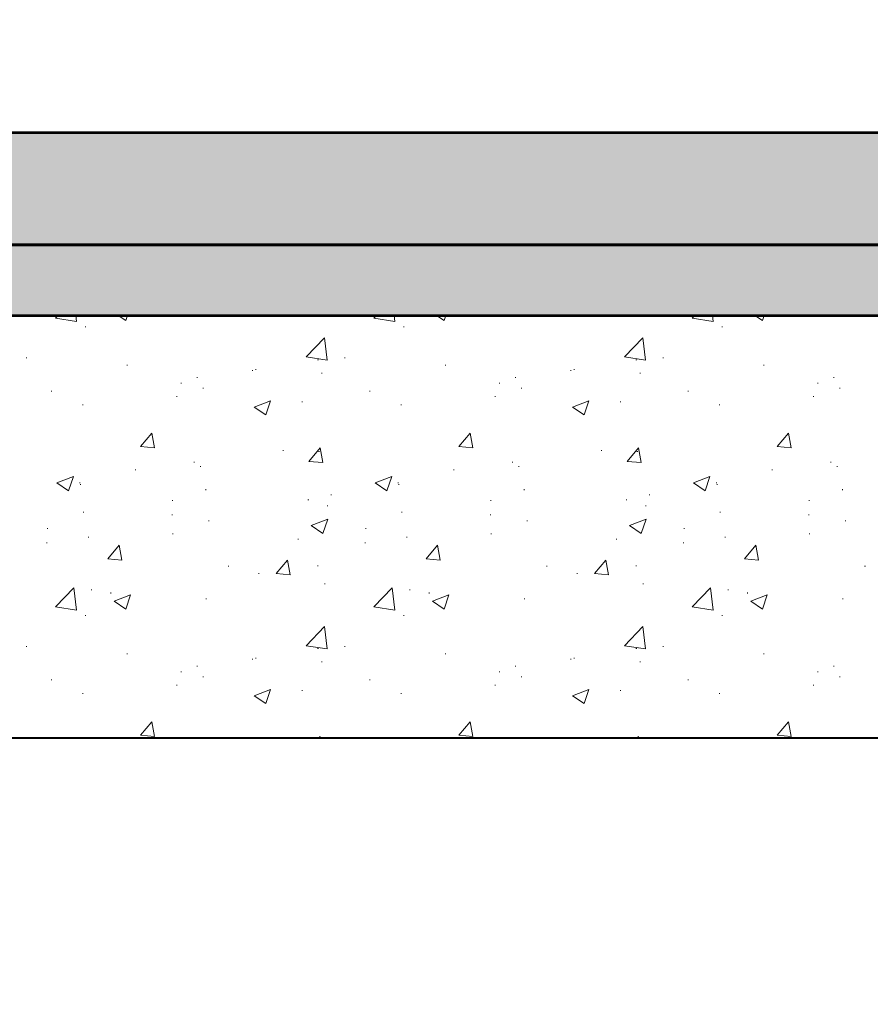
# Model space of a CAD drawing. Header units: metres. Extents: x 162359 to 162848, y 502589 to 502892.
# Tile 30 of 49: x 162840.44 to 162841.044, y 502691.884 to 502692.584. Entities that reach past the tile are written whole.
import ezdxf

# ---------------------------------------------------------------- set-up
doc = ezdxf.new("R2010")
doc.units = ezdxf.units.M
for name, color, linetype, lineweight in [('N-WE-GW-GROND_ZAND_CUNETZAND-GD', 7, 'Continuous', 53), ('N-WE-GW-GROND_ZAND_STRAATLAAG_BREKERZAND-AD', 7, 'Continuous', 13), ('N-WE-VH-VERHARDING-GD', 8, 'Continuous', 53), ('N-WE-VH-VERHARDING_FUNDERING-AD', 7, 'Continuous', 13), ('N-WE-VH-VERHARDING_FUNDERING-GD', 7, 'Continuous', 40), ('X-XX-AL-DETAIL1-GD', 7, 'Continuous', 25), ('X-XX-AL-M', 7, 'Continuous', 18)]:
    doc.layers.add(name, color=color, linetype=linetype, lineweight=lineweight)
doc.styles.add('NLCS-ISO-M50-T18', font='NLCS-ISO.ttf', dxfattribs={"height": 0.09})
doc.dimstyles.new('NLCS-M50-T18-PIJL_L2_H2', dxfattribs={"dimscale": 0.05, "dimtxt": 2.5, "dimasz": 1.8, "dimexe": 2, "dimexo": 2, "dimgap": 0.7, "dimtad": 1, "dimzin": 0, "dimdsep": 46, "dimtxsty": 'NLCS-ISO-M50-T18', "dimcen": 0, "dimdle": 2, "dimclrd": 256, "dimclre": 256, "dimclrt": 10, "dimazin": 0, "dimtfac": 1, "dimtdec": 3, "dimtofl": 0, "dimtmove": 0, "dimatfit": 3, "dimfxl": 2, "dimfxlon": 1, "dimtfillclr": 256, "dimtolj": 1, "dimtzin": 0, "dimlwd": -1, "dimlwe": -1, "dimarcsym": 0})

# ---------------------------------------------------------------- blocks, each defined once
blk = doc.blocks.new('*D416')
at = {"layer": 'X-XX-AL-M', "transparency": 16777216}
for p, q in [((162839.14783, 502691.79841), (162839.14783, 502691.59841)), ((162841.1486, 502691.79841), (162841.1486, 502691.59841)), ((162839.23783, 502691.69841), (162841.0586, 502691.69841))]:
    blk.add_line(p, q, dxfattribs=at)
for points in [[(162839.23783, 502691.71341), (162839.23783, 502691.68341), (162839.14783, 502691.69841)], [(162841.0586, 502691.71341), (162841.0586, 502691.68341), (162841.1486, 502691.69841)]]:
    blk.add_solid(points, dxfattribs=at)
at = {"layer": 'X-XX-AL-M', "color": 10, "transparency": 16777216, "insert": (162840.14822, 502691.77841), "char_height": 0.09, "attachment_point": 5, "style": 'NLCS-ISO-M50-T18'}
blk.add_mtext('\\A1;\\C7;2.00', dxfattribs=at)

msp = doc.modelspace()

# ---------------------------------------------------------------- hatches: boundary and pattern name
at = {"layer": 'N-WE-GW-GROND_ZAND_STRAATLAAG_BREKERZAND-AD', "ltscale": 35}
h = msp.add_hatch(dxfattribs=at)
h.set_pattern_fill('AGW-GROND_ZAND_FUNDERINGSZAND', color=256, scale=0.001, angle=-42.50804, style=0, pattern_type=2)
h.set_pattern_definition([(90, (162844.419682, 502692.800399), (0.01200375, -0.0125005), [2.5e-07, -0.01250025]), (90, (162844.420786, 502692.802312), (0.01200375, -0.0125005), [2.5e-07, -0.01250025]), (90, (162844.427384, 502692.801112), (0.01200375, -0.0125005), [2.5e-07, -0.01250025]), (90, (162844.426676, 502692.805002), (0.01200375, -0.0125005), [2.5e-07, -0.01250025]), (90, (162844.424553, 502692.805911), (0.01200375, -0.0125005), [2.5e-07, -0.01250025]), (90, (162844.423391, 502692.805911), (0.01200375, -0.0125005), [2.5e-07, -0.01250025]), (90, (162844.422683, 502692.807224), (0.01200375, -0.0125005), [2.5e-07, -0.01250025]), (90, (162844.422683, 502692.80783), (0.01200375, -0.0125005), [2.5e-07, -0.01250025]), (90, (162844.424351, 502692.808689), (0.01200375, -0.0125005), [2.5e-07, -0.01250025]), (90, (162844.425463, 502692.809447), (0.01200375, -0.0125005), [2.5e-07, -0.01250025]), (90, (162844.426272, 502692.80879), (0.01200375, -0.0125005), [2.5e-07, -0.01250025]), (90, (162844.42516, 502692.805153), (0.01200375, -0.0125005), [2.5e-07, -0.01250025]), (90, (162844.422936, 502692.803234), (0.01200375, -0.0125005), [2.5e-07, -0.01250025]), (90, (162844.422936, 502692.802476), (0.01200375, -0.0125005), [2.5e-07, -0.01250025]), (90, (162844.423644, 502692.800961), (0.01200375, -0.0125005), [2.5e-07, -0.01250025]), (90, (162844.42521, 502692.801769), (0.01200375, -0.0125005), [2.5e-07, -0.01250025]), (90, (162844.425868, 502692.800001), (0.01200375, -0.0125005), [2.5e-07, -0.01250025]), (90, (162844.427754, 502692.800001), (0.01200375, -0.0125005), [2.5e-07, -0.01250025]), (90, (162844.428395, 502692.802123), (0.01200375, -0.0125005), [2.5e-07, -0.01250025]), (90, (162844.428395, 502692.804339), (0.01200375, -0.0125005), [2.5e-07, -0.01250025]), (90, (162844.427535, 502692.807022), (0.01200375, -0.0125005), [2.5e-07, -0.01250025]), (90, (162844.428395, 502692.807679), (0.01200375, -0.0125005), [2.5e-07, -0.01250025]), (90, (162844.429254, 502692.808588), (0.01200375, -0.0125005), [2.5e-07, -0.01250025]), (90, (162844.42799, 502692.810356), (0.01200375, -0.0125005), [2.5e-07, -0.01250025]), (90, (162844.424907, 502692.806669), (0.01200375, -0.0125005), [2.5e-07, -0.01250025]), (90, (162844.424907, 502692.80384), (0.01200375, -0.0125005), [2.5e-07, -0.01250025]), (90, (162844.426626, 502692.803082), (0.01200375, -0.0125005), [2.5e-07, -0.01250025]), (90, (162844.429254, 502692.800607), (0.01200375, -0.0125005), [2.5e-07, -0.01250025]), (90, (162844.429254, 502692.802931), (0.01200375, -0.0125005), [2.5e-07, -0.01250025]), (90, (162844.430366, 502692.806762), (0.01200375, -0.0125005), [2.5e-07, -0.01250025]), (90, (162844.430366, 502692.809887), (0.01200375, -0.0125005), [2.5e-07, -0.01250025]), (90, (162844.420156, 502692.809887), (0.01200375, -0.0125005), [2.5e-07, -0.01250025]), (90, (162844.419246, 502692.806719), (0.01200375, -0.0125005), [2.5e-07, -0.01250025]), (90, (162844.420004, 502692.80485), (0.01200375, -0.0125005), [2.5e-07, -0.01250025]), (90, (162844.418791, 502692.803688), (0.01200375, -0.0125005), [2.5e-07, -0.01250025]), (90, (162844.42147, 502692.800708), (0.01200375, -0.0125005), [2.5e-07, -0.01250025]), (90, (162844.420991, 502692.79895), (0.01200375, -0.0125005), [2.5e-07, -0.01250025]), (90, (162844.418575, 502692.799314), (0.01200375, -0.0125005), [2.5e-07, -0.01250025]), (90, (162844.421319, 502692.809898), (0.01200375, -0.0125005), [2.5e-07, -0.01250025]), (90, (162844.42441, 502692.809898), (0.01200375, -0.0125005), [2.5e-07, -0.01250025]), (90, (162844.425565, 502692.810909), (0.01200375, -0.0125005), [2.5e-07, -0.01250025]), (90, (162844.420944, 502692.805771), (0.01200375, -0.0125005), [2.5e-07, -0.01250025]), (90, (162844.422157, 502692.804327), (0.01200375, -0.0125005), [2.5e-07, -0.01250025]), (90, (162844.42051, 502692.803721), (0.01200375, -0.0125005), [2.5e-07, -0.01250025]), (90, (162844.428511, 502692.805713), (0.01200375, -0.0125005), [2.5e-07, -0.01250025]), (90, (162844.429724, 502692.804558), (0.01200375, -0.0125005), [2.5e-07, -0.01250025]), (90, (162844.427211, 502692.803952), (0.01200375, -0.0125005), [2.5e-07, -0.01250025]), (90, (162844.427211, 502692.80883), (0.01200375, -0.0125005), [2.5e-07, -0.01250025]), (90, (162844.425796, 502692.806088), (0.01200375, -0.0125005), [2.5e-07, -0.01250025]), (90, (162844.430042, 502692.799738), (0.01200375, -0.0125005), [2.5e-07, -0.01250025]), (90, (162844.430366, 502692.79895), (0.01200375, -0.0125005), [2.5e-07, -0.01250025]), (90, (162844.428803, 502692.81145), (0.01200375, -0.0125005), [2.5e-07, -0.01250025]), (90, (162844.422553, 502692.81145), (0.01200375, -0.0125005), [2.5e-07, -0.01250025]), (90, (162844.421233, 502692.799623), (0.01200375, -0.0125005), [2.5e-07, -0.01250025]), (90, (162844.418633, 502692.810504), (0.01200375, -0.0125005), [2.5e-07, -0.01250025]), (90, (162844.428944, 502692.810014), (0.01200375, -0.0125005), [2.5e-07, -0.01250025]), (90, (162844.420944, 502692.807705), (0.01200375, -0.0125005), [2.5e-07, -0.01250025]), (90, (162844.41976, 502692.809234), (0.01200375, -0.0125005), [2.5e-07, -0.01250025]), (90, (162844.42363, 502692.804818), (0.01200375, -0.0125005), [2.5e-07, -0.01250025]), (90, (162844.423052, 502692.799882), (0.01200375, -0.0125005), [2.5e-07, -0.01250025]), (90, (162844.429897, 502692.801816), (0.01200375, -0.0125005), [2.5e-07, -0.01250025]), (90, (162844.428713, 502692.80349), (0.01200375, -0.0125005), [2.5e-07, -0.01250025]), (90, (162844.429088, 502692.80681), (0.01200375, -0.0125005), [2.5e-07, -0.01250025]), (90, (162844.429753, 502692.808109), (0.01200375, -0.0125005), [2.5e-07, -0.01250025]), (90, (162844.425392, 502692.808109), (0.01200375, -0.0125005), [2.5e-07, -0.01250025]), (90, (162844.42698, 502692.805828), (0.01200375, -0.0125005), [2.5e-07, -0.01250025]), (90, (162844.424525, 502692.802942), (0.01200375, -0.0125005), [2.5e-07, -0.01250025]), (90, (162844.424525, 502692.801095), (0.01200375, -0.0125005), [2.5e-07, -0.01250025]), (90, (162844.425854, 502692.801095), (0.01200375, -0.0125005), [2.5e-07, -0.01250025]), (90, (162844.426431, 502692.800402), (0.01200375, -0.0125005), [2.5e-07, -0.01250025]), (90, (162844.422474, 502692.809638), (0.01200375, -0.0125005), [2.5e-07, -0.01250025]), (90, (162844.423254, 502692.810476), (0.01200375, -0.0125005), [2.5e-07, -0.01250025]), (90, (162844.420164, 502692.810476), (0.01200375, -0.0125005), [2.5e-07, -0.01250025]), (90, (162844.419731, 502692.808109), (0.01200375, -0.0125005), [2.5e-07, -0.01250025]), (90, (162844.419731, 502692.806435), (0.01200375, -0.0125005), [2.5e-07, -0.01250025]), (90, (162844.419009, 502692.805078), (0.01200375, -0.0125005), [2.5e-07, -0.01250025]), (90, (162844.419817, 502692.80222), (0.01200375, -0.0125005), [2.5e-07, -0.01250025]), (90, (162844.418691, 502692.801066), (0.01200375, -0.0125005), [2.5e-07, -0.01250025]), (90, (162844.418691, 502692.802679), (0.01200375, -0.0125005), [2.5e-07, -0.01250025]), (90, (162844.426316, 502692.807647), (0.01200375, -0.0125005), [2.5e-07, -0.01250025]), (90, (162844.423659, 502692.807647), (0.01200375, -0.0125005), [2.5e-07, -0.01250025]), (90, (162844.421955, 502692.801528), (0.01200375, -0.0125005), [2.5e-07, -0.01250025]), (90, (162844.421637, 502692.806377), (0.01200375, -0.0125005), [2.5e-07, -0.01250025]), (90, (162844.426633, 502692.810187), (0.01200375, -0.0125005), [2.5e-07, -0.01250025]), (90, (162844.426633, 502692.801759), (0.01200375, -0.0125005), [2.5e-07, -0.01250025]), (90, (162844.43033, 502692.803801), (0.01200375, -0.0125005), [2.5e-07, -0.01250025]), (90, (162844.430578, 502692.800893), (0.01200375, -0.0125005), [2.5e-07, -0.01250025])])
h.paths.add_polyline_path([(162846.24783, 502692.37356), (162844.2466, 502692.37356), (162844.13789, 502692.37563), (162844.02919, 502692.38184), (162843.92051, 502692.39012), (162843.50051, 502692.43812), (162843.39919, 502692.44584), (162843.29789, 502692.45163), (162843.1966, 502692.45356), (162842.19907, 502692.45356), (162842.09778, 502692.45163), (162841.99648, 502692.44584), (162841.89516, 502692.43812), (162841.47516, 502692.39012), (162841.36648, 502692.38184), (162841.25778, 502692.37563), (162841.14907, 502692.37356), (162839.14783, 502692.37356), (162839.14783, 502692.42356), (162841.1486, 502692.42356), (162841.25588, 502692.4256), (162841.36316, 502692.43173), (162841.47042, 502692.43991), (162841.89042, 502692.48791), (162841.99316, 502692.49573), (162842.09588, 502692.5016), (162842.1986, 502692.50356), (162843.19707, 502692.50356), (162843.29979, 502692.5016), (162843.40251, 502692.49573), (162843.50525, 502692.48791), (162843.92525, 502692.43991), (162844.03251, 502692.43173), (162844.13979, 502692.4256), (162844.24707, 502692.42356), (162846.24783, 502692.42356)])

# ---------------------------------------------------------------- linework, layer by layer
at = {"layer": 'N-WE-GW-GROND_ZAND_CUNETZAND-GD', "ltscale": 7, "flags": 128}
for points in [[(162839.14783, 502692.42356), (162841.1486, 502692.42356), (162841.25588, 502692.4256), (162841.36316, 502692.43173), (162841.47042, 502692.43991), (162841.89042, 502692.48791), (162841.99316, 502692.49573), (162842.09588, 502692.5016), (162842.1986, 502692.50356), (162843.19707, 502692.50356), (162843.29979, 502692.5016), (162843.40251, 502692.49573), (162843.50525, 502692.48791), (162843.92525, 502692.43991), (162844.03251, 502692.43173), (162844.13979, 502692.4256), (162844.24707, 502692.42356), (162846.24783, 502692.42356)], [(162839.14783, 502692.37356), (162841.14907, 502692.37356), (162841.25778, 502692.37563), (162841.36648, 502692.38184), (162841.47516, 502692.39012), (162841.89516, 502692.43812), (162841.99648, 502692.44584), (162842.09778, 502692.45163), (162842.19907, 502692.45356), (162843.1966, 502692.45356), (162843.29789, 502692.45163), (162843.39919, 502692.44584), (162843.50051, 502692.43812), (162843.92051, 502692.39012), (162844.02919, 502692.38184), (162844.13789, 502692.37563), (162844.2466, 502692.37356), (162846.24783, 502692.37356)]]:
    msp.add_lwpolyline(points, dxfattribs=at)
at = {"layer": 'N-WE-GW-GROND_ZAND_STRAATLAAG_BREKERZAND-AD', "ltscale": 35, "flags": 128}
msp.add_lwpolyline([(162841.14907, 502692.37356), (162839.14783, 502692.37356), (162839.14783, 502692.42356), (162841.1486, 502692.42356)], dxfattribs=at)
at = {"layer": 'N-WE-VH-VERHARDING-GD', "color": 254, "lineweight": 53, "ltscale": 7, "flags": 128}
msp.add_lwpolyline([(162838.64783, 502692.50356), (162841.14783, 502692.50356), (162841.1486, 502692.42356), (162838.64783, 502692.42356)], close=True, dxfattribs=at)
at = {"layer": 'N-WE-VH-VERHARDING-GD', "color": 254, "lineweight": 53, "ltscale": 7, "extrusion": (0, 0, -1)}
msp.add_solid([(-162838.64783, 502692.50356), (-162841.14783, 502692.50356), (-162838.64783, 502692.42356), (-162841.1486, 502692.42356)], dxfattribs=at)
at = {"layer": 'N-WE-VH-VERHARDING_FUNDERING-AD'}
for p, q in [((162840.46589, 502692.37161), (162840.46777, 502692.37356)), ((162840.46589, 502692.37161), (162840.48072, 502692.36931)), ((162840.48072, 502692.36931), (162840.48022, 502692.37356)), ((162840.5103, 502692.37356), (162840.51566, 502692.36994)), ((162840.51566, 502692.36994), (162840.51688, 502692.37356)), ((162840.6919, 502692.37161), (162840.69377, 502692.37356)), ((162840.6919, 502692.37161), (162840.70673, 502692.36931)), ((162840.70673, 502692.36931), (162840.70623, 502692.37356)), ((162840.73631, 502692.37356), (162840.74167, 502692.36994)), ((162840.74167, 502692.36994), (162840.74289, 502692.37356)), ((162840.91791, 502692.37161), (162840.91978, 502692.37356)), ((162840.91791, 502692.37161), (162840.93273, 502692.36931)), ((162840.93273, 502692.36931), (162840.93224, 502692.37356)), ((162840.96232, 502692.37356), (162840.96768, 502692.36994)), ((162840.96768, 502692.36994), (162840.96889, 502692.37356)), ((162840.48695, 502692.36554), (162840.48745, 502692.36554)), ((162840.4872, 502692.36579), (162840.4872, 502692.36529)), ((162840.71295, 502692.36554), (162840.71345, 502692.36554)), ((162840.7132, 502692.36579), (162840.7132, 502692.36529)), ((162840.93896, 502692.36554), (162840.93946, 502692.36554)), ((162840.93921, 502692.36579), (162840.93921, 502692.36529)), ((162840.64377, 502692.34402), (162840.65675, 502692.35755)), ((162840.65859, 502692.34172), (162840.65675, 502692.35755)), ((162840.86977, 502692.34402), (162840.88276, 502692.35755)), ((162840.8846, 502692.34172), (162840.88276, 502692.35755)), ((162840.44502, 502692.34336), (162840.44552, 502692.34336)), ((162840.44527, 502692.34361), (162840.44527, 502692.34311)), ((162840.64377, 502692.34402), (162840.65859, 502692.34172)), ((162840.65195, 502692.3421), (162840.65245, 502692.3421)), ((162840.6522, 502692.34235), (162840.6522, 502692.34185)), ((162840.67103, 502692.34336), (162840.67153, 502692.34336)), ((162840.67128, 502692.34361), (162840.67128, 502692.34311)), ((162840.86977, 502692.34402), (162840.8846, 502692.34172)), ((162840.87796, 502692.3421), (162840.87846, 502692.3421)), ((162840.87821, 502692.34235), (162840.87821, 502692.34185)), ((162840.89704, 502692.34336), (162840.89754, 502692.34336)), ((162840.89729, 502692.34361), (162840.89729, 502692.34311)), ((162840.51651, 502692.33829), (162840.51701, 502692.33829)), ((162840.51676, 502692.33854), (162840.51676, 502692.33804)), ((162840.60547, 502692.33453), (162840.60597, 502692.33453)), ((162840.60572, 502692.33478), (162840.60572, 502692.33428)), ((162840.60791, 502692.33505), (162840.60841, 502692.33505)), ((162840.60816, 502692.3353), (162840.60816, 502692.3348)), ((162840.74251, 502692.33829), (162840.74301, 502692.33829)), ((162840.74276, 502692.33854), (162840.74276, 502692.33804)), ((162840.83148, 502692.33453), (162840.83198, 502692.33453)), ((162840.83173, 502692.33478), (162840.83173, 502692.33428)), ((162840.83392, 502692.33505), (162840.83442, 502692.33505)), ((162840.83417, 502692.3353), (162840.83417, 502692.3348)), ((162840.96852, 502692.33829), (162840.96902, 502692.33829)), ((162840.96877, 502692.33854), (162840.96877, 502692.33804)), ((162840.56619, 502692.32956), (162840.56669, 502692.32956)), ((162840.56644, 502692.32981), (162840.56644, 502692.32931)), ((162840.65467, 502692.33246), (162840.65517, 502692.33246)), ((162840.65492, 502692.33271), (162840.65492, 502692.33221)), ((162840.7922, 502692.32956), (162840.7927, 502692.32956)), ((162840.79245, 502692.32981), (162840.79245, 502692.32931)), ((162840.88068, 502692.33246), (162840.88118, 502692.33246)), ((162840.88093, 502692.33271), (162840.88093, 502692.33221)), ((162841.0182, 502692.32956), (162841.0187, 502692.32956)), ((162841.01845, 502692.32981), (162841.01845, 502692.32931)), ((162840.55476, 502692.32542), (162840.55526, 502692.32542)), ((162840.55501, 502692.32567), (162840.55501, 502692.32517)), ((162840.57049, 502692.32179), (162840.57099, 502692.32179)), ((162840.57074, 502692.32204), (162840.57074, 502692.32154)), ((162840.78077, 502692.32542), (162840.78127, 502692.32542)), ((162840.78102, 502692.32567), (162840.78102, 502692.32517)), ((162840.7965, 502692.32179), (162840.797, 502692.32179)), ((162840.79675, 502692.32204), (162840.79675, 502692.32154)), ((162841.00677, 502692.32542), (162841.00727, 502692.32542)), ((162841.00702, 502692.32567), (162841.00702, 502692.32517)), ((162841.02251, 502692.32179), (162841.02301, 502692.32179)), ((162841.02276, 502692.32204), (162841.02276, 502692.32154)), ((162840.46268, 502692.31966), (162840.46318, 502692.31966)), ((162840.46293, 502692.31991), (162840.46293, 502692.31941)), ((162840.55165, 502692.3159), (162840.55215, 502692.3159)), ((162840.5519, 502692.31615), (162840.5519, 502692.31565)), ((162840.68869, 502692.31966), (162840.68919, 502692.31966)), ((162840.68894, 502692.31991), (162840.68894, 502692.31941)), ((162840.77765, 502692.3159), (162840.77815, 502692.3159)), ((162840.7779, 502692.31615), (162840.7779, 502692.31565)), ((162840.91469, 502692.31966), (162840.91519, 502692.31966)), ((162840.91494, 502692.31991), (162840.91494, 502692.31941)), ((162841.00366, 502692.3159), (162841.00416, 502692.3159)), ((162841.00391, 502692.31615), (162841.00391, 502692.31565)), ((162840.48492, 502692.31005), (162840.48542, 502692.31005)), ((162840.48517, 502692.3103), (162840.48517, 502692.3098)), ((162840.60686, 502692.30843), (162840.61853, 502692.31291)), ((162840.60686, 502692.30843), (162840.61515, 502692.30284)), ((162840.61515, 502692.30284), (162840.61853, 502692.31291)), ((162840.64062, 502692.31214), (162840.64112, 502692.31214)), ((162840.64087, 502692.31239), (162840.64087, 502692.31189)), ((162840.71093, 502692.31005), (162840.71143, 502692.31005)), ((162840.71118, 502692.3103), (162840.71118, 502692.3098)), ((162840.83287, 502692.30843), (162840.84453, 502692.31291)), ((162840.83287, 502692.30843), (162840.84116, 502692.30284)), ((162840.84116, 502692.30284), (162840.84453, 502692.31291)), ((162840.86662, 502692.31214), (162840.86712, 502692.31214)), ((162840.86687, 502692.31239), (162840.86687, 502692.31189)), ((162840.93694, 502692.31005), (162840.93744, 502692.31005)), ((162840.93719, 502692.3103), (162840.93719, 502692.3098)), ((162840.52608, 502692.28037), (162840.53411, 502692.28995)), ((162840.53604, 502692.2795), (162840.53411, 502692.28995)), ((162840.75209, 502692.28037), (162840.76012, 502692.28995)), ((162840.76205, 502692.2795), (162840.76012, 502692.28995)), ((162840.9781, 502692.28037), (162840.98613, 502692.28995)), ((162840.98806, 502692.2795), (162840.98613, 502692.28995)), ((162840.52608, 502692.28037), (162840.53604, 502692.2795)), ((162840.64562, 502692.26991), (162840.65366, 502692.27949)), ((162840.65558, 502692.26904), (162840.65366, 502692.27949)), ((162840.75209, 502692.28037), (162840.76205, 502692.2795)), ((162840.87163, 502692.26991), (162840.87966, 502692.27949)), ((162840.88159, 502692.26904), (162840.87966, 502692.27949)), ((162840.9781, 502692.28037), (162840.98806, 502692.2795)), ((162840.62719, 502692.27763), (162840.62769, 502692.27763)), ((162840.62744, 502692.27788), (162840.62744, 502692.27738)), ((162840.65265, 502692.27698), (162840.65315, 502692.27698)), ((162840.6529, 502692.27723), (162840.6529, 502692.27673)), ((162840.85319, 502692.27763), (162840.85369, 502692.27763)), ((162840.85344, 502692.27788), (162840.85344, 502692.27738)), ((162840.87866, 502692.27698), (162840.87916, 502692.27698)), ((162840.87891, 502692.27723), (162840.87891, 502692.27673)), ((162840.56406, 502692.26932), (162840.56456, 502692.26932)), ((162840.56431, 502692.26957), (162840.56431, 502692.26907)), ((162840.56846, 502692.26631), (162840.56896, 502692.26631)), ((162840.56871, 502692.26656), (162840.56871, 502692.26606)), ((162840.64562, 502692.26991), (162840.65558, 502692.26904)), ((162840.79007, 502692.26932), (162840.79057, 502692.26932)), ((162840.79032, 502692.26957), (162840.79032, 502692.26907)), ((162840.79447, 502692.26631), (162840.79497, 502692.26631)), ((162840.79472, 502692.26656), (162840.79472, 502692.26606)), ((162840.87163, 502692.26991), (162840.88159, 502692.26904)), ((162841.01608, 502692.26932), (162841.01658, 502692.26932)), ((162841.01633, 502692.26957), (162841.01633, 502692.26907)), ((162841.02048, 502692.26631), (162841.02098, 502692.26631)), ((162841.02073, 502692.26656), (162841.02073, 502692.26606)), ((162840.46682, 502692.25468), (162840.47849, 502692.25916)), ((162840.47511, 502692.24909), (162840.47849, 502692.25916)), ((162840.52234, 502692.26383), (162840.52284, 502692.26383)), ((162840.52259, 502692.26408), (162840.52259, 502692.26358)), ((162840.69283, 502692.25468), (162840.7045, 502692.25916)), ((162840.70112, 502692.24909), (162840.7045, 502692.25916)), ((162840.74835, 502692.26383), (162840.74885, 502692.26383)), ((162840.7486, 502692.26408), (162840.7486, 502692.26358)), ((162840.91884, 502692.25468), (162840.93051, 502692.25916)), ((162840.92713, 502692.24909), (162840.93051, 502692.25916)), ((162840.97436, 502692.26383), (162840.97486, 502692.26383)), ((162840.97461, 502692.26408), (162840.97461, 502692.26358)), ((162840.46682, 502692.25468), (162840.47511, 502692.24909)), ((162840.48289, 502692.25457), (162840.48339, 502692.25457)), ((162840.48314, 502692.25482), (162840.48314, 502692.25432)), ((162840.48335, 502692.25357), (162840.48385, 502692.25357)), ((162840.4836, 502692.25382), (162840.4836, 502692.25332)), ((162840.69283, 502692.25468), (162840.70112, 502692.24909)), ((162840.7089, 502692.25457), (162840.7094, 502692.25457)), ((162840.70915, 502692.25482), (162840.70915, 502692.25432)), ((162840.70936, 502692.25357), (162840.70986, 502692.25357)), ((162840.70961, 502692.25382), (162840.70961, 502692.25332)), ((162840.91884, 502692.25468), (162840.92713, 502692.24909)), ((162840.93491, 502692.25457), (162840.93541, 502692.25457)), ((162840.93516, 502692.25482), (162840.93516, 502692.25432)), ((162840.93536, 502692.25357), (162840.93586, 502692.25357)), ((162840.93561, 502692.25382), (162840.93561, 502692.25332)), ((162840.57232, 502692.24981), (162840.57282, 502692.24981)), ((162840.57257, 502692.25006), (162840.57257, 502692.24956)), ((162840.66129, 502692.24605), (162840.66179, 502692.24605)), ((162840.66154, 502692.2463), (162840.66154, 502692.2458)), ((162840.79833, 502692.24981), (162840.79883, 502692.24981)), ((162840.79858, 502692.25006), (162840.79858, 502692.24956)), ((162840.88729, 502692.24605), (162840.88779, 502692.24605)), ((162840.88754, 502692.2463), (162840.88754, 502692.2458)), ((162841.02433, 502692.24981), (162841.02483, 502692.24981)), ((162841.02458, 502692.25006), (162841.02458, 502692.24956)), ((162840.54862, 502692.24216), (162840.54912, 502692.24216)), ((162840.54887, 502692.24241), (162840.54887, 502692.24191)), ((162840.64507, 502692.24266), (162840.64557, 502692.24266)), ((162840.64532, 502692.24291), (162840.64532, 502692.24241)), ((162840.65873, 502692.23841), (162840.65923, 502692.23841)), ((162840.65898, 502692.23866), (162840.65898, 502692.23816)), ((162840.77463, 502692.24216), (162840.77513, 502692.24216)), ((162840.77488, 502692.24241), (162840.77488, 502692.24191)), ((162840.87108, 502692.24266), (162840.87158, 502692.24266)), ((162840.87133, 502692.24291), (162840.87133, 502692.24241)), ((162840.88474, 502692.23841), (162840.88524, 502692.23841)), ((162840.88499, 502692.23866), (162840.88499, 502692.23816)), ((162841.00064, 502692.24216), (162841.00114, 502692.24216)), ((162841.00089, 502692.24241), (162841.00089, 502692.24191)), ((162840.4855, 502692.23385), (162840.486, 502692.23385)), ((162840.48575, 502692.2341), (162840.48575, 502692.2336)), ((162840.54837, 502692.23201), (162840.54887, 502692.23201)), ((162840.54862, 502692.23226), (162840.54862, 502692.23176)), ((162840.71151, 502692.23385), (162840.71201, 502692.23385)), ((162840.71176, 502692.2341), (162840.71176, 502692.2336)), ((162840.77438, 502692.23201), (162840.77488, 502692.23201)), ((162840.77463, 502692.23226), (162840.77463, 502692.23176)), ((162840.93751, 502692.23385), (162840.93801, 502692.23385)), ((162840.93776, 502692.2341), (162840.93776, 502692.2336)), ((162841.00038, 502692.23201), (162841.00088, 502692.23201)), ((162841.00063, 502692.23226), (162841.00063, 502692.23176)), ((162840.46024, 502692.22245), (162840.46024, 502692.22195)), ((162840.57454, 502692.22774), (162840.57504, 502692.22774)), ((162840.57479, 502692.22799), (162840.57479, 502692.22749)), ((162840.64741, 502692.22428), (162840.65908, 502692.22876)), ((162840.64741, 502692.22428), (162840.6557, 502692.21869)), ((162840.6557, 502692.21869), (162840.65908, 502692.22876)), ((162840.68625, 502692.22245), (162840.68625, 502692.22195)), ((162840.80055, 502692.22774), (162840.80105, 502692.22774)), ((162840.8008, 502692.22799), (162840.8008, 502692.22749)), ((162840.87342, 502692.22428), (162840.88509, 502692.22876)), ((162840.87342, 502692.22428), (162840.88171, 502692.21869)), ((162840.88171, 502692.21869), (162840.88509, 502692.22876)), ((162840.91226, 502692.22245), (162840.91226, 502692.22195)), ((162841.02656, 502692.22774), (162841.02706, 502692.22774)), ((162841.02681, 502692.22799), (162841.02681, 502692.22749)), ((162840.45999, 502692.2222), (162840.46049, 502692.2222)), ((162840.48897, 502692.216), (162840.48947, 502692.216)), ((162840.48922, 502692.21625), (162840.48922, 502692.21575)), ((162840.54896, 502692.21844), (162840.54946, 502692.21844)), ((162840.54921, 502692.21869), (162840.54921, 502692.21819)), ((162840.686, 502692.2222), (162840.6865, 502692.2222)), ((162840.71498, 502692.216), (162840.71548, 502692.216)), ((162840.71523, 502692.21625), (162840.71523, 502692.21575)), ((162840.77497, 502692.21844), (162840.77547, 502692.21844)), ((162840.77522, 502692.21869), (162840.77522, 502692.21819)), ((162840.91201, 502692.2222), (162840.91251, 502692.2222)), ((162840.94099, 502692.216), (162840.94149, 502692.216)), ((162840.94124, 502692.21625), (162840.94124, 502692.21575)), ((162841.00098, 502692.21844), (162841.00148, 502692.21844)), ((162841.00123, 502692.21869), (162841.00123, 502692.21819)), ((162840.45949, 502692.2121), (162840.45999, 502692.2121)), ((162840.45974, 502692.21235), (162840.45974, 502692.21185)), ((162840.50295, 502692.20072), (162840.51099, 502692.2103)), ((162840.51292, 502692.19985), (162840.51099, 502692.2103)), ((162840.63793, 502692.21468), (162840.63843, 502692.21468)), ((162840.63818, 502692.21493), (162840.63818, 502692.21443)), ((162840.6855, 502692.2121), (162840.686, 502692.2121)), ((162840.68575, 502692.21235), (162840.68575, 502692.21185)), ((162840.72896, 502692.20072), (162840.737, 502692.2103)), ((162840.73892, 502692.19985), (162840.737, 502692.2103)), ((162840.86394, 502692.21468), (162840.86444, 502692.21468)), ((162840.86419, 502692.21493), (162840.86419, 502692.21443)), ((162840.91151, 502692.2121), (162840.91201, 502692.2121)), ((162840.91176, 502692.21235), (162840.91176, 502692.21185)), ((162840.95497, 502692.20072), (162840.96301, 502692.2103)), ((162840.96493, 502692.19985), (162840.96301, 502692.2103)), ((162840.50295, 502692.20072), (162840.51292, 502692.19985)), ((162840.5883, 502692.19542), (162840.5888, 502692.19542)), ((162840.58855, 502692.19567), (162840.58855, 502692.19517)), ((162840.6225, 502692.19026), (162840.63053, 502692.19984)), ((162840.63246, 502692.18939), (162840.63053, 502692.19984)), ((162840.65175, 502692.19578), (162840.65225, 502692.19578)), ((162840.652, 502692.19603), (162840.652, 502692.19553)), ((162840.72896, 502692.20072), (162840.73892, 502692.19985)), ((162840.81431, 502692.19542), (162840.81481, 502692.19542)), ((162840.81456, 502692.19567), (162840.81456, 502692.19517)), ((162840.8485, 502692.19026), (162840.85654, 502692.19984)), ((162840.85847, 502692.18939), (162840.85654, 502692.19984)), ((162840.87776, 502692.19578), (162840.87826, 502692.19578)), ((162840.87801, 502692.19603), (162840.87801, 502692.19553)), ((162840.95497, 502692.20072), (162840.96493, 502692.19985)), ((162841.04032, 502692.19542), (162841.04082, 502692.19542)), ((162841.04057, 502692.19567), (162841.04057, 502692.19517)), ((162840.61003, 502692.19028), (162840.61053, 502692.19028)), ((162840.61028, 502692.19053), (162840.61028, 502692.19003)), ((162840.6225, 502692.19026), (162840.63246, 502692.18939)), ((162840.83604, 502692.19028), (162840.83654, 502692.19028)), ((162840.83629, 502692.19053), (162840.83629, 502692.19003)), ((162840.8485, 502692.19026), (162840.85847, 502692.18939)), ((162840.6567, 502692.18293), (162840.6572, 502692.18293)), ((162840.65695, 502692.18318), (162840.65695, 502692.18268)), ((162840.88271, 502692.18293), (162840.88321, 502692.18293)), ((162840.88296, 502692.18318), (162840.88296, 502692.18268)), ((162840.46589, 502692.1666), (162840.47888, 502692.18013)), ((162840.48072, 502692.1643), (162840.47888, 502692.18013)), ((162840.49111, 502692.17873), (162840.49161, 502692.17873)), ((162840.49136, 502692.17898), (162840.49136, 502692.17848)), ((162840.50477, 502692.17643), (162840.50527, 502692.17643)), ((162840.50502, 502692.17668), (162840.50502, 502692.17618)), ((162840.50737, 502692.17052), (162840.51904, 502692.175)), ((162840.51566, 502692.16493), (162840.51904, 502692.175)), ((162840.6919, 502692.1666), (162840.70488, 502692.18013)), ((162840.70673, 502692.1643), (162840.70488, 502692.18013)), ((162840.71711, 502692.17873), (162840.71761, 502692.17873)), ((162840.71736, 502692.17898), (162840.71736, 502692.17848)), ((162840.73078, 502692.17643), (162840.73128, 502692.17643)), ((162840.73103, 502692.17668), (162840.73103, 502692.17618)), ((162840.73338, 502692.17052), (162840.74505, 502692.175)), ((162840.74167, 502692.16493), (162840.74505, 502692.175)), ((162840.91791, 502692.1666), (162840.93089, 502692.18013)), ((162840.93273, 502692.1643), (162840.93089, 502692.18013)), ((162840.94312, 502692.17873), (162840.94362, 502692.17873)), ((162840.94337, 502692.17898), (162840.94337, 502692.17848)), ((162840.95679, 502692.17643), (162840.95729, 502692.17643)), ((162840.95704, 502692.17668), (162840.95704, 502692.17618)), ((162840.95939, 502692.17052), (162840.97106, 502692.175)), ((162840.96768, 502692.16493), (162840.97106, 502692.175)), ((162840.46589, 502692.1666), (162840.48072, 502692.1643)), ((162840.50737, 502692.17052), (162840.51566, 502692.16493)), ((162840.57252, 502692.17226), (162840.57302, 502692.17226)), ((162840.57277, 502692.17251), (162840.57277, 502692.17201)), ((162840.6919, 502692.1666), (162840.70673, 502692.1643)), ((162840.73338, 502692.17052), (162840.74167, 502692.16493)), ((162840.79853, 502692.17226), (162840.79903, 502692.17226)), ((162840.79878, 502692.17251), (162840.79878, 502692.17201)), ((162840.91791, 502692.1666), (162840.93273, 502692.1643)), ((162840.95939, 502692.17052), (162840.96768, 502692.16493)), ((162841.02453, 502692.17226), (162841.02503, 502692.17226)), ((162841.02478, 502692.17251), (162841.02478, 502692.17201)), ((162840.48695, 502692.16052), (162840.48745, 502692.16052)), ((162840.4872, 502692.16077), (162840.4872, 502692.16027)), ((162840.71295, 502692.16052), (162840.71345, 502692.16052)), ((162840.7132, 502692.16077), (162840.7132, 502692.16027)), ((162840.93896, 502692.16052), (162840.93946, 502692.16052)), ((162840.93921, 502692.16077), (162840.93921, 502692.16027)), ((162840.64377, 502692.13901), (162840.65675, 502692.15254)), ((162840.65859, 502692.13671), (162840.65675, 502692.15254)), ((162840.86977, 502692.13901), (162840.88276, 502692.15254)), ((162840.8846, 502692.13671), (162840.88276, 502692.15254)), ((162840.44527, 502692.1386), (162840.44527, 502692.1381)), ((162840.64377, 502692.13901), (162840.65859, 502692.13671)), ((162840.67128, 502692.1386), (162840.67128, 502692.1381)), ((162840.86977, 502692.13901), (162840.8846, 502692.13671)), ((162840.89729, 502692.1386), (162840.89729, 502692.1381)), ((162840.44502, 502692.13835), (162840.44552, 502692.13835)), ((162840.51651, 502692.13328), (162840.51701, 502692.13328)), ((162840.51676, 502692.13353), (162840.51676, 502692.13303)), ((162840.65195, 502692.13709), (162840.65245, 502692.13709)), ((162840.6522, 502692.13734), (162840.6522, 502692.13684)), ((162840.67103, 502692.13835), (162840.67153, 502692.13835)), ((162840.74251, 502692.13328), (162840.74301, 502692.13328)), ((162840.74276, 502692.13353), (162840.74276, 502692.13303)), ((162840.87796, 502692.13709), (162840.87846, 502692.13709)), ((162840.87821, 502692.13734), (162840.87821, 502692.13684)), ((162840.89704, 502692.13835), (162840.89754, 502692.13835)), ((162840.96852, 502692.13328), (162840.96902, 502692.13328)), ((162840.96877, 502692.13353), (162840.96877, 502692.13303)), ((162840.56619, 502692.12455), (162840.56669, 502692.12455)), ((162840.56644, 502692.1248), (162840.56644, 502692.1243)), ((162840.60547, 502692.12952), (162840.60597, 502692.12952)), ((162840.60572, 502692.12977), (162840.60572, 502692.12927)), ((162840.60791, 502692.13004), (162840.60841, 502692.13004)), ((162840.60816, 502692.13029), (162840.60816, 502692.12979)), ((162840.65467, 502692.12745), (162840.65517, 502692.12745)), ((162840.65492, 502692.1277), (162840.65492, 502692.1272)), ((162840.7922, 502692.12455), (162840.7927, 502692.12455)), ((162840.79245, 502692.1248), (162840.79245, 502692.1243)), ((162840.83148, 502692.12952), (162840.83198, 502692.12952)), ((162840.83173, 502692.12977), (162840.83173, 502692.12927)), ((162840.83392, 502692.13004), (162840.83442, 502692.13004)), ((162840.83417, 502692.13029), (162840.83417, 502692.12979)), ((162840.88068, 502692.12745), (162840.88118, 502692.12745)), ((162840.88093, 502692.1277), (162840.88093, 502692.1272)), ((162841.0182, 502692.12455), (162841.0187, 502692.12455)), ((162841.01845, 502692.1248), (162841.01845, 502692.1243)), ((162840.55476, 502692.12041), (162840.55526, 502692.12041)), ((162840.55501, 502692.12066), (162840.55501, 502692.12016)), ((162840.78077, 502692.12041), (162840.78127, 502692.12041)), ((162840.78102, 502692.12066), (162840.78102, 502692.12016)), ((162841.00677, 502692.12041), (162841.00727, 502692.12041)), ((162841.00702, 502692.12066), (162841.00702, 502692.12016)), ((162840.46268, 502692.11465), (162840.46318, 502692.11465)), ((162840.46293, 502692.1149), (162840.46293, 502692.1144)), ((162840.55165, 502692.11089), (162840.55215, 502692.11089)), ((162840.5519, 502692.11114), (162840.5519, 502692.11064)), ((162840.57049, 502692.11678), (162840.57099, 502692.11678)), ((162840.57074, 502692.11703), (162840.57074, 502692.11653)), ((162840.68869, 502692.11465), (162840.68919, 502692.11465)), ((162840.68894, 502692.1149), (162840.68894, 502692.1144)), ((162840.77765, 502692.11089), (162840.77815, 502692.11089)), ((162840.7779, 502692.11114), (162840.7779, 502692.11064)), ((162840.7965, 502692.11678), (162840.797, 502692.11678)), ((162840.79675, 502692.11703), (162840.79675, 502692.11653)), ((162840.91469, 502692.11465), (162840.91519, 502692.11465)), ((162840.91494, 502692.1149), (162840.91494, 502692.1144)), ((162841.00366, 502692.11089), (162841.00416, 502692.11089)), ((162841.00391, 502692.11114), (162841.00391, 502692.11064)), ((162841.02251, 502692.11678), (162841.02301, 502692.11678)), ((162841.02276, 502692.11703), (162841.02276, 502692.11653)), ((162840.48492, 502692.10504), (162840.48542, 502692.10504)), ((162840.48517, 502692.10529), (162840.48517, 502692.10479)), ((162840.60686, 502692.10342), (162840.61853, 502692.1079)), ((162840.61515, 502692.09783), (162840.61853, 502692.1079)), ((162840.64062, 502692.10713), (162840.64112, 502692.10713)), ((162840.64087, 502692.10738), (162840.64087, 502692.10688)), ((162840.71093, 502692.10504), (162840.71143, 502692.10504)), ((162840.71118, 502692.10529), (162840.71118, 502692.10479)), ((162840.83287, 502692.10342), (162840.84453, 502692.1079)), ((162840.84116, 502692.09783), (162840.84453, 502692.1079)), ((162840.86662, 502692.10713), (162840.86712, 502692.10713)), ((162840.86687, 502692.10738), (162840.86687, 502692.10688)), ((162840.93694, 502692.10504), (162840.93744, 502692.10504)), ((162840.93719, 502692.10529), (162840.93719, 502692.10479)), ((162840.60686, 502692.10342), (162840.61515, 502692.09783)), ((162840.83287, 502692.10342), (162840.84116, 502692.09783)), ((162840.52608, 502692.07536), (162840.53411, 502692.08493)), ((162840.53604, 502692.07449), (162840.53411, 502692.08493)), ((162840.75209, 502692.07536), (162840.76012, 502692.08493)), ((162840.76205, 502692.07449), (162840.76012, 502692.08493)), ((162840.9781, 502692.07536), (162840.98613, 502692.08493)), ((162840.98806, 502692.07449), (162840.98613, 502692.08493)), ((162840.52608, 502692.07536), (162840.53604, 502692.07449)), ((162840.65289, 502692.07356), (162840.65366, 502692.07448)), ((162840.65382, 502692.07356), (162840.65366, 502692.07448)), ((162840.75209, 502692.07536), (162840.76205, 502692.07449)), ((162840.87889, 502692.07356), (162840.87966, 502692.07448)), ((162840.87983, 502692.07356), (162840.87966, 502692.07448)), ((162840.9781, 502692.07536), (162840.98806, 502692.07449))]:
    msp.add_line(p, q, dxfattribs=at)
at = {"layer": 'N-WE-VH-VERHARDING_FUNDERING-GD', "ltscale": 7, "flags": 128}
msp.add_lwpolyline([(162839.14783, 502692.42356), (162839.14783, 502692.07356), (162841.15145, 502692.07356), (162841.2673, 502692.07577), (162844.12837, 502692.07577), (162844.24422, 502692.07356), (162846.24783, 502692.07356), (162846.24783, 502692.42356)], dxfattribs=at)
at = {"layer": 'X-XX-AL-DETAIL1-GD', "lineweight": -2, "ltscale": 7, "flags": 128}
msp.add_lwpolyline([(162839.14783, 502692.50356), (162841.14783, 502692.50356), (162841.25283, 502692.50556), (162841.35783, 502692.51156), (162841.46283, 502692.51956), (162841.56783, 502692.53156), (162841.67283, 502692.54356), (162841.77783, 502692.55556), (162841.88283, 502692.56756), (162841.98783, 502692.57556), (162842.09283, 502692.58156), (162842.19783, 502692.58356), (162843.19783, 502692.58356), (162843.30283, 502692.58156), (162843.40783, 502692.57556), (162843.51283, 502692.56756), (162843.61783, 502692.55556), (162843.72283, 502692.54356), (162843.82783, 502692.53156), (162843.93283, 502692.51956), (162844.03783, 502692.51156), (162844.14283, 502692.50556), (162844.24783, 502692.50356), (162846.24783, 502692.50356)], dxfattribs=at)

# ---------------------------------------------------------------- dimensions: what is measured, and where the dimension line sits
at = {"layer": 'X-XX-AL-M'}
dim = msp.add_linear_dim(base=(162841.1486, 502691.69841), p1=(162839.14783, 502692.07356), p2=(162841.1486, 502692.42356), text='\\C7;<>', dimstyle='NLCS-M50-T18-PIJL_L2_H2', dxfattribs=at)
dim.commit()
dim.dimension.update_dxf_attribs({"geometry": '*D416', "text_midpoint": (162840.14822, 502691.77841)})

doc.saveas('drawing.dxf')
